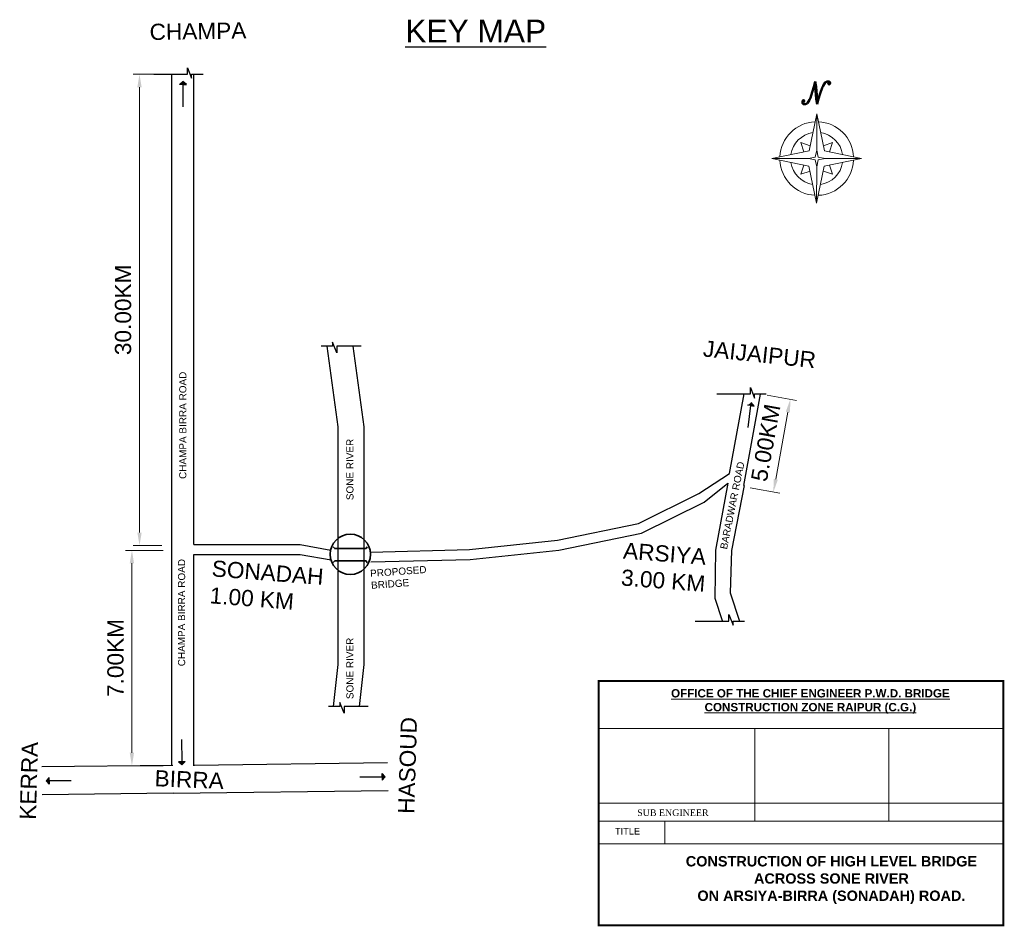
# Model space of a CAD drawing. Header units: inches. Extents: x 1038231 to 1053427, y -653415 to -639417.
import ezdxf

# ---------------------------------------------------------------- set-up
doc = ezdxf.new("R2010")
doc.units = ezdxf.units.IN
doc.header["$MEASUREMENT"] = 0
doc.header["$PDMODE"] = 97
doc.layers.get('0').update_dxf_attribs({"color": 5, "lineweight": 9})
doc.layers.get('DEFPOINTS').update_dxf_attribs({"lineweight": 13})
doc.layers.add('BAR', color=7, linetype='Continuous')
doc.layers.add('HATCH', color=252, linetype='Continuous', lineweight=9)
doc.layers.add('STATE & NATINOAL BOUNDARY', color=7, linetype='Continuous', lineweight=40)
doc.styles.add('ROMANS', font='arial.ttf')
doc.styles.add('Rt', font='BOOKOSB.TTF')
doc.styles.get("Standard").update_dxf_attribs({"font": 'arial.ttf', "height": 200})
doc.dimstyles.get("Standard").update_dxf_attribs({"dimtxt": 250, "dimasz": 200, "dimexe": 100, "dimexo": 100, "dimgap": 125, "dimtad": 1, "dimdec": 0, "dimzin": 0, "dimdsep": 46, "dimtxsty": 'ROMANS', "dimcen": 125, "dimclrd": 4, "dimclre": 4, "dimclrt": 6, "dimadec": 0, "dimazin": 0, "dimtfac": 1, "dimtdec": 0, "dimtofl": 0, "dimtmove": 0, "dimatfit": 3, "dimfxl": 1, "dimtolj": 1, "dimtzin": 0, "dimlwd": 13, "dimlwe": 13, "dimarcsym": 0})

# ---------------------------------------------------------------- blocks, each defined once
blk = doc.blocks.new('*D37')
at = {"layer": 'BAR', "color": 4, "lineweight": 13, "transparency": 16777216}
for p, q in [((1040443, -647610), (1039863, -647610)), ((1039963, -650735), (1039963, -647810)), ((1040443, -650935), (1039863, -650935))]:
    blk.add_line(p, q, dxfattribs=at)
at = {"layer": 'BAR', "color": 4, "lineweight": -3, "transparency": 16777216}
for points in [[(1039929, -647810), (1039996, -647810), (1039963, -647610)], [(1039929, -650735), (1039996, -650735), (1039963, -650935)]]:
    blk.add_solid(points, dxfattribs=at)
at = {"layer": 'DEFPOINTS', "color": 0, "lineweight": -3, "transparency": 16777216}
for p in [(1039963, -647610), (1040543, -647610), (1040543, -650935)]:
    blk.add_point(p, dxfattribs=at)
at = {"layer": 'BAR', "color": 6, "lineweight": -3, "transparency": 16777216, "insert": (1039710, -649272), "char_height": 250, "attachment_point": 5, "rotation": 90, "style": 'ROMANS'}
blk.add_mtext('\\A1;7.00KM', dxfattribs=at)
blk = doc.blocks.new('*D38')
at = {"layer": 'BAR', "color": 4, "lineweight": 13, "transparency": 16777216}
for p, q in [((1040424, -640259), (1039980, -640259)), ((1040080, -647336), (1040080, -640459)), ((1040424, -647536), (1039980, -647536))]:
    blk.add_line(p, q, dxfattribs=at)
at = {"layer": 'BAR', "color": 4, "lineweight": -3, "transparency": 16777216}
for points in [[(1040047, -640459), (1040113, -640459), (1040080, -640259)], [(1040047, -647336), (1040113, -647336), (1040080, -647536)]]:
    blk.add_solid(points, dxfattribs=at)
at = {"layer": 'DEFPOINTS', "color": 0, "lineweight": -3, "transparency": 16777216}
for p in [(1040080, -640259), (1040524, -640259), (1040524, -647536)]:
    blk.add_point(p, dxfattribs=at)
at = {"layer": 'BAR', "color": 6, "lineweight": -3, "transparency": 16777216, "insert": (1039827, -643897), "char_height": 250, "attachment_point": 5, "rotation": 90, "style": 'ROMANS'}
blk.add_mtext('\\A1;30.00KM', dxfattribs=at)
blk = doc.blocks.new('A$C23AE5CB5')
at = {"layer": 'STATE & NATINOAL BOUNDARY', "lineweight": 0}
for points in [[(0, 33.27), (27.6, 38.96), (33.32, 66.5), (39.02, 38.9), (66.61, 33.21), (38.96, 27.6), (33.27, 0), (27.54, 27.54)], [(27.12, 33.23), (32.26, 34.29), (33.33, 39.43), (34.39, 34.28), (39.53, 33.22), (34.38, 32.18), (33.32, 27.03), (32.25, 32.17)]]:
    blk.add_lwpolyline(points, close=True, dxfattribs=at)
for points in [[(33.33, 39.43), (33.32, 66.5)], [(23.83, 38.18), (21.52, 45.04), (28.38, 42.7)], [(42.81, 38.18), (45.13, 45.04), (38.27, 42.7)], [(27.12, 33.23), (0, 33.27)], [(39.53, 33.22), (66.61, 33.21)], [(23.83, 28.35), (21.52, 21.5), (28.38, 23.83)], [(33.32, 27.03), (33.27, 0)], [(42.81, 28.35), (45.13, 21.5), (38.27, 23.83)]]:
    blk.add_lwpolyline(points, dxfattribs=at)
for radius, start, end in [(27.43, 92.55978, 177.32443), (27.43, 2.53954, 87.46046), (19.49, 98.6007, 171.27154), (19.49, 8.53067, 81.46933), (27.43, 182.45259, 267.35466), (19.49, 188.44485, 261.27484), (27.43, 272.38211, 357.44022), (19.49, 278.30192, 351.3993)]:
    blk.add_arc((33.32, 33.21), radius, start, end, dxfattribs=at)
at = {"layer": 'STATE & NATINOAL BOUNDARY', "lineweight": 0, "insert": (24.19, 90.68), "char_height": 17.0753, "width": 12.5272, "attachment_point": 1}
blk.add_mtext('{\\Fscriptc.shx|c0;N}', dxfattribs=at)
blk = doc.blocks.new('*D41')
at = {"layer": 'BAR', "color": 4, "lineweight": 13, "transparency": 16777216}
for p, q in [((1049765, -645214), (1050222, -645297)), ((1049900, -646512), (1050088, -645476)), ((1049505, -646644), (1049963, -646727))]:
    blk.add_line(p, q, dxfattribs=at)
at = {"layer": 'BAR', "color": 4, "lineweight": -3, "transparency": 16777216}
for points in [[(1050055, -645470), (1050121, -645482), (1050124, -645279)], [(1049867, -646506), (1049933, -646518), (1049864, -646709)]]:
    blk.add_solid(points, dxfattribs=at)
at = {"layer": 'DEFPOINTS', "color": 0, "lineweight": -3, "transparency": 16777216}
for p in [(1049667, -645196, 3862), (1050124, -645279), (1049407, -646626, 3862)]:
    blk.add_point(p, dxfattribs=at)
at = {"layer": 'BAR', "color": 6, "lineweight": -3, "transparency": 16777216, "insert": (1049746, -645949), "char_height": 250, "attachment_point": 5, "rotation": 79.7097, "style": 'ROMANS'}
blk.add_mtext('\\A1;5.00KM', dxfattribs=at)

msp = doc.modelspace()

# ---------------------------------------------------------------- hatches: boundary and pattern name
at = {"layer": 'HATCH', "lineweight": -3}
h = msp.add_hatch(color=0, dxfattribs=at)
h.dxf.hatch_style = 1
h.paths.add_polyline_path([(1040751.6, -640417.6), (1040803.8, -640417.6), (1040749.3, -640371), (1040699.4, -640417.7), (1040751.6, -640417.6)])
h = msp.add_hatch(color=0, dxfattribs=at)
h.dxf.hatch_style = 1
h.paths.add_polyline_path([(1049515.9, -645375.4), (1049567.8, -645381.7), (1049519.4, -645328.8), (1049464.1, -645369.1), (1049515.9, -645375.4)])
h = msp.add_hatch(color=0, dxfattribs=at)
h.dxf.hatch_style = 1
h.paths.add_polyline_path([(1040680.9, -650873.2), (1040731.4, -650919.3), (1040785.3, -650872), (1040733.1, -650872.6), (1040680.9, -650873.2)])
h = msp.add_hatch(color=0, dxfattribs=at)
h.dxf.hatch_style = 1
h.paths.add_polyline_path([(1038684.2, -651117.5), (1038637.5, -651167.4), (1038684.2, -651221.9), (1038684.2, -651169.7), (1038684.2, -651117.5)])
h = msp.add_hatch(color=0, dxfattribs=at)
h.dxf.hatch_style = 1
h.paths.add_polyline_path([(1043822.7, -651107), (1043822.7, -651159.2), (1043869.4, -651104.7), (1043822.7, -651054.8), (1043822.7, -651107)])

# ---------------------------------------------------------------- linework, layer by layer
at = {"color": 0, "const_width": 29}
msp.add_lwpolyline([(1047166.5, -649628.7), (1053412.9, -649628.7)], dxfattribs=at)
msp.add_lwpolyline([(1047166.5, -649628.7), (1053412.9, -649628.7), (1053412.9, -653400.3), (1047166.5, -653400.3)], close=True, dxfattribs=at)
at = {"color": 0}
for points in [[(1047166.5, -650361.4), (1053412.9, -650361.4)], [(1049574.7, -650361.4), (1049574.7, -651793.6)], [(1051647.7, -650361.4), (1051647.7, -651793.6)], [(1047166.5, -651513.7), (1053412.9, -651513.7)], [(1047166.5, -651793.6), (1053412.9, -651793.6)], [(1047166.5, -651793.6), (1053412.9, -651793.6)], [(1048185.7, -651793.6), (1048185.7, -652138.9)], [(1047166.5, -652138.9), (1053412.9, -652138.9)]]:
    msp.add_lwpolyline(points, dxfattribs=at)
at = {"layer": 'BAR', "lineweight": -3}
for p, q in [((1040819.5, -640258.9), (1040819.5, -640158)), ((1040819.5, -640158), (1040883.6, -640322.1)), ((1040299.1, -640258.9), (1040819.5, -640258.9)), ((1040581.4, -650935.4), (1040581.4, -640259.2)), ((1040699.4, -640417.7), (1040749.3, -640371)), ((1040803.8, -640417.6), (1040749.3, -640371)), ((1040883.6, -640322.1), (1040883.6, -640257.9)), ((1040883.6, -640257.9), (1041060.5, -640257.9)), ((1040917.4, -647520.3), (1040917.4, -640257.9)), ((1040751.6, -640417.6), (1040699.4, -640417.7)), ((1040751.8, -640760.1), (1040751.6, -640417.6)), ((1040751.6, -640417.6), (1040803.8, -640417.6)), ((1043061.1, -644459.2), (1042884.2, -644459.2)), ((1043125.2, -644559.1), (1043061.1, -644395)), ((1043061.1, -644395), (1043061.1, -644459.2)), ((1043499.1, -644458.2), (1043125.2, -644458.2)), ((1043125.2, -644458.2), (1043125.2, -644559.1)), ((1049508.4, -645194.7), (1049508.4, -645093.8)), ((1049508.4, -645093.8), (1049572.5, -645257.9)), ((1048988, -645194.7), (1049508.4, -645194.7)), ((1049186.7, -646422.8, 3861.8), (1049412.6, -645194.7, 3861.8)), ((1049407, -646607.5, 3861.8), (1049666.5, -645196.3, 3861.8)), ((1049572.5, -645257.9), (1049572.5, -645193.7)), ((1049572.5, -645193.7), (1049749.4, -645193.7)), ((1049515.9, -645375.4), (1049464.1, -645369.1)), ((1049474.4, -645715.3), (1049515.9, -645375.4)), ((1049515.9, -645375.4), (1049567.8, -645381.7)), ((1049567.8, -645381.7), (1049519.4, -645328.8)), ((1049162.2, -646575, 3861.8), (1048967.6, -647605.8, 3861.8)), ((1049410.4, -646607.9, 3861.8), (1049217.5, -647613.6, 3861.8)), ((1040917.4, -650934.8), (1040917.4, -647673.3)), ((1048967.6, -647605.8, 3861.8), (1048960, -648346.9, 3861.8)), ((1049217.5, -647613.6, 3861.8), (1049197.1, -648267.8, 3861.8)), ((1049197.1, -648267.8, 3861.8), (1049342.1, -648702.3, 3861.8)), ((1048960, -648346.9, 3861.8), (1049075, -648691.8, 3861.8)), ((1048657.1, -648703.3), (1049177.6, -648703.3)), ((1049177.6, -648703.3), (1049177.6, -648602.4)), ((1049177.6, -648602.4), (1049241.7, -648766.5)), ((1049241.7, -648766.5), (1049241.7, -648702.3)), ((1049241.7, -648702.3), (1049418.6, -648702.3)), ((1043236.7, -650123.1), (1043172.6, -649959)), ((1043172.6, -649959), (1043172.6, -650023.2)), ((1043172.6, -650023.2), (1042995.7, -650023.2)), ((1043607.6, -650022.2), (1043236.7, -650022.2)), ((1043236.7, -650022.2), (1043236.7, -650123.1)), ((1040729.3, -650530.2), (1040733.1, -650872.6)), ((1040733.1, -650872.6), (1040680.9, -650873.2)), ((1040680.9, -650873.2), (1040731.4, -650919.3)), ((1040785.3, -650872), (1040731.4, -650919.3)), ((1040733.1, -650872.6), (1040785.3, -650872)), ((1040592.6, -650930.1, 3861.8), (1038574, -650952.1, 3861.8)), ((1040928.9, -650928.6, 3861.8), (1043910, -650886.4, 3861.8)), ((1038684.2, -651117.5), (1038637.5, -651167.4)), ((1038684.2, -651221.9), (1038637.5, -651167.4)), ((1038684.2, -651169.7), (1038684.2, -651117.5)), ((1039026.6, -651169.7), (1038684.2, -651169.7)), ((1038684.2, -651169.7), (1038684.2, -651221.9)), ((1043480.3, -651107), (1043822.7, -651107)), ((1043822.7, -651107), (1043822.7, -651054.8)), ((1043822.7, -651054.8), (1043869.4, -651104.7)), ((1043822.7, -651159.2), (1043869.4, -651104.7)), ((1043822.7, -651107), (1043822.7, -651159.2)), ((1040597.4, -651361.5, 3861.8), (1043916.1, -651317.9, 3861.8)), ((1040597.4, -651361.5, 3861.8), (1038578.7, -651383.5, 3861.8))]:
    msp.add_line(p, q, dxfattribs=at)
for points in [[(1042972.6, -644459.2), (1042972.6, -644459.2), (1043138.5, -645705.4), (1043138.5, -646869.6), (1043138.5, -649374.6), (1043068.3, -650023.2)], [(1043374.1, -644459.2), (1043374.1, -644459.2), (1043540.1, -645705.4), (1043540.1, -646869.6), (1043540.1, -649374.6), (1043469.9, -650022.2)], [(1040917.4, -647520.3), (1042561.5, -647520.3), (1043030.7, -647604.7)], [(1040917.4, -647673.3), (1042561.5, -647673.3), (1043035.9, -647758.3)]]:
    msp.add_lwpolyline(points, dxfattribs=at)
at = {"layer": 'BAR', "lineweight": -3, "elevation": 3861.8}
for points in [[(1043644.1, -647635.6), (1045174.2, -647597.8), (1046530, -647454), (1047779.9, -647196.6), (1048711.6, -646734.8), (1049186.7, -646422.8)], [(1043647.9, -647788.6), (1045184.1, -647750.6), (1046553.6, -647605.3), (1047830.1, -647342.5), (1048793.7, -646864.9), (1049162.2, -646575)]]:
    msp.add_lwpolyline(points, dxfattribs=at)
at = {"layer": 'BAR', "color": 7, "lineweight": 35}
for points in [[(1043067, -647556.2), (1043094, -647582.7), (1043576.4, -647582.7), (1043592.9, -647554.3)], [(1043067, -647799.2), (1043094, -647772.6), (1043576.4, -647772.6), (1043592.9, -647801)]]:
    msp.add_lwpolyline(points, dxfattribs=at)
msp.add_circle((1043334.6, -647671.2), 311.1, dxfattribs=at)

# ---------------------------------------------------------------- block references
at = {"color": 0, "lineweight": 35, "xscale": 20.73356193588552, "yscale": 20.73356193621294, "zscale": 20.73356193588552}
msp.add_blockref('A$C23AE5CB5', (1049841.4, -642249), dxfattribs=at)

# ---------------------------------------------------------------- texts
at = {"color": 0}
for s, insert, char_height, width, attachment_point in [('{\\fArial|b1|i0|c0|p34;\\H1.286x;\\LOFFICE OF THE CHIEF ENGINEER P.W.D. BRIDGE CONSTRUCTION ZONE RAIPUR (C.G.)}', (1050434.5, -649752.9), 99.7561, 4330.41, 2), ('TITLE', (1047419.1, -651896.5), 101.45, 833.16, 1), ('{\\fArial|b1|i0|c0|p34;\\H1.375x;CONSTRUCTION OF HIGH LEVEL BRIDGE \\PACROSS SONE RIVER \\PON ARSIYA-BIRRA (SONADAH) ROAD.}', (1050758.9, -652330.9), 116.058, 4592.527, 2)]:
    msp.add_mtext(s, dxfattribs=dict(at, insert=insert, char_height=char_height, width=width, attachment_point=attachment_point))
at = {"color": 0, "insert": (1047761.4, -651610.1), "char_height": 101.446, "width": 1421.353, "attachment_point": 1, "style": 'Rt'}
msp.add_mtext('SUB ENGINEER', dxfattribs=at)
at = {"layer": 'BAR', "lineweight": -3, "style": 'ROMANS'}
for s, insert, char_height, width, attachment_point, rotation in [('{\\H0.5x;CHAMPA} ', (1041726.8, -639456.4), 500, 1354.744, 3, 0.95547), ('{\\H0.5x;JAIJAIPUR} ', (1050531.4, -644550.1), 500, 1354.744, 3, 353.95133), ('CHAMPA BIRRA ROAD', (1040693, -646507.5), 110, 2122.575, 1, 90), ('SONE RIVER', (1043272.5, -646835), 110, 1310.182, 1, 90), ('BARADWAR ROAD', (1049038.4, -647579.2, 3861.8), 110, 2738.299, 1, 78.56925), ('ARSIYA 3.00 KM', (1047556.7, -647486.4), 250, 1310.182, 1, 355.56523), ('SONADAH 1.00 KM', (1041207.3, -647761.8), 250, 1310.182, 1, 355.56523), ('CHAMPA BIRRA ROAD', (1040674.6, -649399.7), 110, 2122.575, 1, 90), ('PROPOSED BRIDGE', (1043636, -647912.2), 110, 1310.182, 1, 4.17983), ('SONE RIVER', (1043272.5, -649906.4), 110, 1310.182, 1, 90), ('HASOUD', (1044070.1, -651673.8), 250, 1354.744, 1, 88.29382), ('KERRA', (1038229.7, -651764.2), 250, 1354.744, 1, 88.29382), ('BIRRA', (1040319.5, -651001.7), 250, 1354.744, 1, 357.67065)]:
    msp.add_mtext(s, dxfattribs=dict(at, insert=insert, char_height=char_height, width=width, attachment_point=attachment_point, rotation=rotation))
at = {"layer": 'BAR', "lineweight": -3, "insert": (1044182.1, -639416.8), "char_height": 350, "width": 14195.822, "attachment_point": 1, "style": 'ROMANS'}
msp.add_mtext('{\\LKEY MAP', dxfattribs=at)

# ---------------------------------------------------------------- dimensions: what is measured, and where the dimension line sits
at = {"layer": 'BAR', "lineweight": -3}
for base, p1, p2, text, picture, middle in [((1040080, -640259), (1040523.9, -647536), (1040523.9, -640259), '30.00KM', '*D38', (1039827.2, -643897.5)), ((1039962.5, -647609.7), (1040543, -650935.2), (1040543, -647609.7), '7.00KM', '*D37', (1039709.9, -649272.5))]:
    dim = msp.add_linear_dim(base=base, p1=p1, p2=p2, angle=90, text=text, dimstyle='Standard', override={"dimfxl": 1.3}, dxfattribs=at)
    dim.commit()
    dim.dimension.update_dxf_attribs({"geometry": picture, "text_midpoint": middle})
dim = msp.add_aligned_dim(p1=(1049407, -646626.1, 3861.8), p2=(1049666.5, -645196.3, 3861.8), distance=-464.9, text='5.00KM', dimstyle='Standard', override={"dimfxl": 1.3}, dxfattribs=at)
dim.commit()
dim.dimension.update_dxf_attribs({"geometry": '*D41', "text_midpoint": (1049745.6, -645949.1)})

doc.saveas('drawing.dxf')
